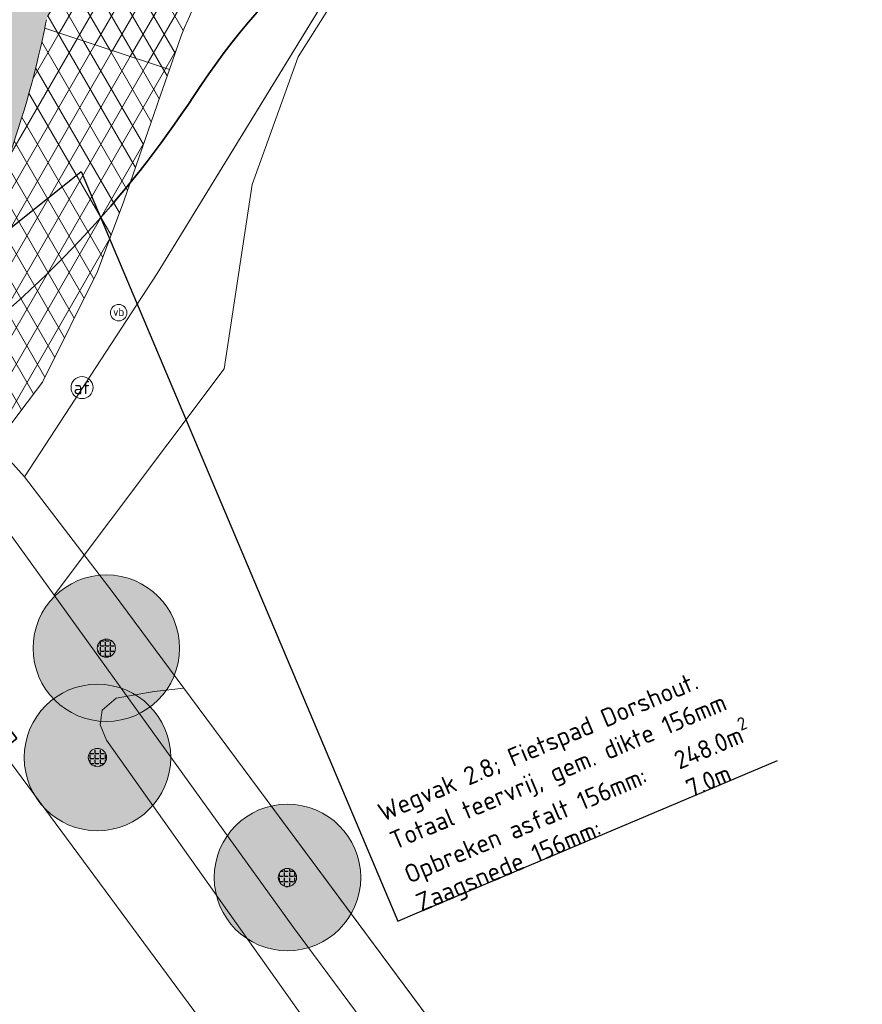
# Model space of a CAD drawing. Header units: millimetres. Extents: x 162876 to 168130, y 402614 to 405602.
# Tile 74 of 256: x 164812 to 164835, y 403542 to 403569. Entities that reach past the tile are written whole.
import ezdxf
from ezdxf import colors
from ezdxf.entities.mleader import LeaderData, LeaderLine
from ezdxf.enums import TextEntityAlignment as Align
from ezdxf.math import Vec2, Vec3

# ---------------------------------------------------------------- set-up
doc = ezdxf.new("R2010")
doc.units = ezdxf.units.MM
for name, color, linetype, lineweight in [('X-CA190022.004-UO-BGT_Ondergrond$0$GE_201_SHDHek_Lijn_GEM', 253, 'X-CA190022.004-UO-BGT_Ondergrond$0$Hekwerk', 9), ('X-CA190022.004-UO-BGT_Ondergrond$0$GE_261_OSHHek_Lijn_GEM', 253, 'X-CA190022.004-UO-BGT_Ondergrond$0$Hekwerk', 9), ('X-CA190022.004-UO-BGT_Ondergrond$0$GE_314_WGDRijbaanLokaleweg_Vlak_GEM', 253, 'Continuous', 9), ('X-CA190022.004-UO-BGT_Ondergrond$0$GE_316_WGDFietspad_Vlak_GEM', 253, 'Continuous', 9), ('X-CA190022.004-UO-BGT_Ondergrond$0$GE_367_OWGBerm_groenvoorziening_grasenk_GEM', 253, 'Continuous', 9), ('X-CA190022.004-UO-BGT_Ondergrond$0$GE_476_BTDGraslandagrarisch_Vlak_GEM', 253, 'Continuous', 9), ('X-CA190022.004-UO-BGT_Ondergrond$0$GE_523_WTDGreppel_drogesloot_Vlak_GEM', 253, 'Continuous', 9), ('X-CA190022.004-UO-BGT_Ondergrond$0$GE_814_BRDVerkeersbord_Punt_GEM', 7, 'Continuous', 25), ('X-CA190022.004-UO-GZM_Werkgrens$0$N-WE-KG-GRENS_SYSTEEMGRENS-G', 7, 'X-CA190022.004-UO-GZM_Werkgrens$0$KG-OG', 35), ('X-CA190022.004-UO-KAD_Percelen$0$B-WE-KG-GRENS_PERCEEL-GV', 150, 'Continuous', 9), ('X-CA190022.004-UO-OPB_Opbreek_v0.1$0$B-WE-VW-AFSLUITPAAL-S', 7, 'Continuous', 25), ('X-CA190022.004-UO-OPB_Opbreek_v0.1$0$V-WE-VH-VERHARDING_ASFALT-A-200', 252, 'Continuous', 18), ('X-CA190022.004-UO-OPB_Opbreek_v0.1$0$X-XX-AL-T25- LEADER ASFALT', 7, 'Continuous', 25)]:
    doc.layers.add(name, color=color, linetype=linetype, lineweight=lineweight)
doc.layers.add('X-CA190022.004-UO-DWM_Beplanting_v0.1$0$B-WE-GR-BOOM-S AFKOMSTIG UIT DTM_v0.4', color=252, linetype='Continuous')
doc.layers.add('X-CA190022.004-UO-OPB_Opbreek_v0.1$0$V-WE-GR-GRAS-V', color=7, linetype='Continuous', lineweight=18, true_color=0x67a552, transparency=0.5)
doc.layers.add('X-CA190022.004-UO-OPB_Opbreek_v0.1$0$V-WE-VH-VERHARDING_ASFALT-A-200 ROOD', color=1, linetype='Continuous', lineweight=18, transparency=0.5)
doc.styles.add('X-CA190022.004-UO-BGT_Ondergrond$0$NLCS-ISO', font='NLCS-ISO.ttf')
doc.styles.add('X-CA190022.004-UO-OPB_Opbreek_v0.1$0$NLCS-ISO', font='NLCS-ISO.ttf')
doc.styles.add('X-CA190022.004-UO-OPB_Opbreek_v0.1$0$NLCS-ISO-M200-T25', font='NLCS-ISO.ttf', dxfattribs={"height": 0.5})
doc.linetypes.add('X-CA190022.004-UO-BGT_Ondergrond$0$Hekwerk', pattern='A,5,-1.5,[2,dgnlstyle-Veghel.shx,S=0.007936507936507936,R=0,X=0,Y=0],-1.5', length=8)
doc.linetypes.add('X-CA190022.004-UO-GZM_Werkgrens$0$KG-OG', pattern='A,5.5,-1.5,[2,NLCS.SHX,S=0.5,R=0,X=0,Y=0],-1.5', length=8.5)
pattern_1 = [(59.99999999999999, (0, 0), (-0.4330127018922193, 0.2500000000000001), []), (120, (0, 0), (-0.4330127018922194, -0.2499999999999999), [])]

# ---------------------------------------------------------------- blocks, each defined once
blk = doc.blocks.new('X-CA190022.004-UO-OPB_Opbreek_v0.1$0$SVW-AFSLUITPAAL-SO')
at = {"lineweight": 18}
blk.add_circle((0, 0), 1.5, dxfattribs=at)
at = {"lineweight": 18, "style": 'X-CA190022.004-UO-OPB_Opbreek_v0.1$0$NLCS-ISO'}
blk.add_text('af', height=1.8, dxfattribs=at).set_placement((0, 0), align=Align.MIDDLE_CENTER)
blk = doc.blocks.new('X-CA190022.004-UO-BGT_Ondergrond$0$SIE-WEG_PAAL_VERKEERSBORD-SO')
at = {"linetype": 'ByBlock', "lineweight": 18}
blk.add_circle((0, 0), 1.5, dxfattribs=at)
at = {"linetype": 'ByBlock', "lineweight": 18, "style": 'X-CA190022.004-UO-BGT_Ondergrond$0$NLCS-ISO'}
blk.add_text('vb', height=1.5, dxfattribs=at).set_placement((0, 0.1317113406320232), align=Align.MIDDLE_CENTER)
blk = doc.blocks.new('X-CA190022.004-UO-BGT_Ondergrond$0$IMGEOVerkeersbord')
at = {"xscale": 5, "yscale": 5, "zscale": 5}
blk.add_blockref('X-CA190022.004-UO-BGT_Ondergrond$0$SIE-WEG_PAAL_VERKEERSBORD-SO', (0, 0), dxfattribs=at)
blk = doc.blocks.new('X-CA190022.004-UO-DWM_Beplanting_v0.1$0$SGR-BOOM_01-SO')
at = {"linetype": 'ByBlock', "lineweight": 18}
h = blk.add_hatch(color=0, dxfattribs=at)
h.dxf.hatch_style = 1
edge = h.paths.add_edge_path()
edge.add_arc((0, 0), 0.25, 0, 360)
at = {"color": 0, "linetype": 'ByBlock', "lineweight": 18}
for radius in [2, 0.25]:
    blk.add_circle((0, 0), radius, dxfattribs=at)
blk = doc.blocks.new('X-CA190022.004-UO-DWM_Beplanting_v0.1$0$IMGEOBoom')
at = {"transparency": 33554457}
h = blk.add_hatch(color=256, dxfattribs=at)
h.dxf.hatch_style = 1
edge = h.paths.add_edge_path()
edge.add_arc((0, 0), 100, 0, 360)
edge = h.paths.add_edge_path(flags=17)
edge.add_arc((0, 0), 12.5, 0, 360)
h = blk.add_hatch()
h.set_pattern_fill('ANGLE', color=256)
h.set_pattern_definition([(0, (0, 0), (0, 6.985), [5.08, -1.905]), (90, (0, 0), (-6.985, 4.277078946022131e-16), [5.08, -1.905])])
edge = h.paths.add_edge_path(flags=17)
edge.add_arc((0, 0), 12.5, 0, 360)
at = {"xscale": 50, "yscale": 50, "zscale": 50}
blk.add_blockref('X-CA190022.004-UO-DWM_Beplanting_v0.1$0$SGR-BOOM_01-SO', (0, 0), dxfattribs=at)

msp = doc.modelspace()

# ---------------------------------------------------------------- hatches: boundary and pattern name
at = {"layer": 'X-CA190022.004-UO-OPB_Opbreek_v0.1$0$V-WE-GR-GRAS-V'}
h = msp.add_hatch(color=256, dxfattribs=at)
h.dxf.hatch_style = 1
edge = h.paths.add_edge_path()
edge.add_line((165185.0802885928, 403753.919015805), (165184.9358469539, 403754.335098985))
edge.add_line((165184.9358469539, 403754.335098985), (165182.4242570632, 403753.7117531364))
edge.add_arc((165184.83305572, 403744.0062030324), 10.00000068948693, 103.9384755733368, 104.389961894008)
edge.add_line((165182.3478536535, 403753.6924708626), (165176.1634736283, 403750.9195116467))
edge.add_line((165176.1634736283, 403750.9195116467), (165163.371198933, 403744.7270959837))
edge.add_line((165163.371198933, 403744.7270959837), (165132.0621676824, 403729.7524126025))
edge.add_line((165132.0621676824, 403729.7524126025), (165051.8105520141, 403691.1326350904))
edge.add_line((165051.8105520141, 403691.1326350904), (164928.067560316, 403631.5836390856))
edge.add_line((164928.067560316, 403631.5836390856), (164889.0778979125, 403612.8208391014))
edge.add_line((164889.0778979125, 403612.8208391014), (164824.4758502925, 403581.5370472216))
edge.add_line((164824.4758502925, 403581.5370472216), (164821.6934440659, 403580.1894008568))
edge.add_arc((164833.3995884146, 403554.5033978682), 28.22772688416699, 114.5006619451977, 114.9023726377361)
edge.add_line((164821.513644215, 403580.1066963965), (164818.198, 403577.726))
edge.add_line((164818.198, 403577.726), (164815.446, 403575.376))
edge.add_line((164815.446, 403575.376), (164813.1797279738, 403574.2017110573))
edge.add_arc((164833.5750510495, 403554.2979663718), 28.49786405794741, 135.6988739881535, 141.3908883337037)
edge.add_line((164811.3062145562, 403572.0807439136), (164810.6738774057, 403569.0759115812))
edge.add_arc((164785.2018896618, 403574.4362386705), 26.02989178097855, 331.0608713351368, 348.1160734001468, ccw=False)
edge.add_line((164807.9815402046, 403561.840890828), (164805.4631513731, 403559.8819045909))
edge.add_line((164805.4631513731, 403559.8819045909), (164804.0464364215, 403558.8791263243))
edge.add_line((164804.0464364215, 403558.8791263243), (164804.732, 403557.966))
edge.add_line((164804.732, 403557.966), (164806.021, 403557.782))
edge.add_line((164806.021, 403557.782), (164809.528, 403560.51))
edge.add_arc((164776.9784585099, 403579.0174162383), 37.4432518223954, 330.3777764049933, 331.2628578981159)
edge.add_arc((164785.1916638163, 403574.4391008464), 28.04048786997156, 331.3968636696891, 348.1145441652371)
edge.add_line((164812.631, 403568.664), (164812.655, 403568.782))
edge.add_line((164812.655, 403568.782), (164812.679, 403568.899))
edge.add_arc((164828.7575959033, 403563.4019086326), 16.99232943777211, 138.510654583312, 161.1250179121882, ccw=False)
edge.add_line((164816.029, 403574.659), (164818.92, 403577.18))
edge.add_line((164818.92, 403577.18), (164889.73, 403611.47))
edge.add_line((164889.73, 403611.47), (164928.718, 403630.232))
edge.add_line((164928.718, 403630.232), (165052.461, 403689.781))
edge.add_line((165052.461, 403689.781), (165132.711, 403728.4))
edge.add_line((165132.711, 403728.4), (165183.831, 403752.85))
edge.add_line((165183.831, 403752.85), (165184.537, 403753.109))
edge.add_line((165184.537, 403753.109), (165184.335, 403753.662))
edge.add_line((165184.335, 403753.662), (165185.0802885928, 403753.919015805))
at = {"layer": 'X-CA190022.004-UO-OPB_Opbreek_v0.1$0$V-WE-VH-VERHARDING_ASFALT-A-200'}
h = msp.add_hatch(dxfattribs=at)
h.set_pattern_fill('AVH-ASFALT', color=256, scale=0.5, pattern_type=2)
h.set_pattern_definition(pattern_1)
edge = h.paths.add_edge_path()
edge.add_line((164823.8109751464, 403575.8132366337), (164822.3430904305, 403578.837643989))
edge.add_line((164822.3430904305, 403578.837643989), (164818.92, 403577.18))
edge.add_line((164818.92, 403577.18), (164816.029, 403574.659))
edge.add_arc((164828.7575959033, 403563.4019086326), 16.99232943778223, 138.510654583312, 161.1250179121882)
edge.add_line((164812.679, 403568.899), (164812.655, 403568.782))
edge.add_line((164812.655, 403568.782), (164812.631, 403568.664))
edge.add_line((164812.631, 403568.664), (164816.034, 403567.544))
edge.add_line((164816.034, 403567.544), (164816.352, 403568.462))
edge.add_arc((164830.2942390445, 403562.7289012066), 15.07496107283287, 142.9106646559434, 157.6473590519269, ccw=False)
edge.add_arc((164829.2238126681, 403562.3431091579), 14.48514344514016, 116.37884174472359, 139.1372691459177, ccw=False)
edge.add_line((164822.788, 403575.32), (164823.8109751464, 403575.8132366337))
at = {"layer": 'X-CA190022.004-UO-OPB_Opbreek_v0.1$0$V-WE-VH-VERHARDING_ASFALT-A-200 ROOD'}
h = msp.add_hatch(dxfattribs=at)
h.set_pattern_fill('AVH-ASFALT', color=256, scale=0.5, pattern_type=2)
h.set_pattern_definition(pattern_1)
edge = h.paths.add_edge_path()
edge.add_arc((164785.1916638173, 403574.4391008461), 28.04048786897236, 331.3968636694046, 348.1145441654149, ccw=False)
edge.add_line((164809.81, 403561.015), (164809.528, 403560.51))
edge.add_line((164809.528, 403560.51), (164806.021, 403557.782))
edge.add_line((164806.021, 403557.782), (164804.732, 403557.966))
edge.add_line((164804.732, 403557.966), (164808.24, 403553.281))
edge.add_line((164808.24, 403553.281), (164808.297, 403554.21))
edge.add_line((164808.297, 403554.21), (164810.26, 403555.972))
edge.add_line((164810.26, 403555.972), (164811.274, 403557.307))
edge.add_line((164811.274, 403557.307), (164812.5630952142, 403559.004181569))
edge.add_line((164812.5630952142, 403559.004181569), (164814.07, 403562.025))
edge.add_line((164814.07, 403562.025), (164814.7847929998, 403563.9397306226))
edge.add_line((164814.7847929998, 403563.9397306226), (164816.034, 403567.544))
edge.add_line((164816.034, 403567.544), (164812.631, 403568.6639999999))

# ---------------------------------------------------------------- block references
at = {"layer": 'X-CA190022.004-UO-OPB_Opbreek_v0.1$0$B-WE-VW-AFSLUITPAAL-S', "xscale": 0.2, "yscale": 0.2, "zscale": 0.2}
msp.add_blockref('X-CA190022.004-UO-OPB_Opbreek_v0.1$0$SVW-AFSLUITPAAL-SO', (164813.648, 403558.859), dxfattribs=at)

# ---------------------------------------------------------------- next in the draw order: leaders
at = {"layer": 'X-CA190022.004-UO-OPB_Opbreek_v0.1$0$X-XX-AL-T25- LEADER ASFALT'}
ml = msp.add_multileader_mtext('Standard', dxfattribs=at)
ml.set_content('\\A1;Wegvak 2.8; Fietspad Dorshout.\\PTotaal teervrij, gem. dikte 156mm\\POpbreken asfalt 156mm:  ^I248.0m{\\H0.7x;\\S2^ ;\\H1.42857x;\\PZaagsnede 156mm:^I^I7.0m }', color=256, style='X-CA190022.004-UO-OPB_Opbreek_v0.1$0$NLCS-ISO-M200-T25')
ml.set_leader_properties(color=256, linetype='ByLayer', lineweight=-1)
ml.build(insert=Vec2(0, 0))
ml.multileader.update_dxf_attribs({"text_left_attachment_type": 5, "text_right_attachment_type": 5, "dogleg_length": 0.5, "arrow_head_size": 0.5})
ctx = ml.context
ctx.base_point, ctx.char_height, ctx.arrow_head_size, ctx.landing_gap_size, ctx.plane_origin, ctx.plane_x_axis, ctx.plane_y_axis = Vec3(164822.7302426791, 403544.4935441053), 0.5, 0.5, 0.18, Vec3(164743.62101104, 403564.0222821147), Vec3(0.9211174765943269, 0.3892847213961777), Vec3(-0.3892847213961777, 0.9211174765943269)
ctx.left_attachment, ctx.right_attachment = 5, 5
notes = []
notes.append((ctx, [(0, (1, 1, 0), (164822.2696839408, 403544.2989017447), (0.9211174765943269, 0.3892847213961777), 0.4999999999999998, [(1, [(164791.536346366, 403547.1654795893), (164813.6273494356, 403564.7551903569)], 0, [])])]))
ctx.mtext.insert, ctx.mtext.text_direction, ctx.mtext.rotation, ctx.mtext.width, ctx.mtext.flow_direction = Vec3(164821.6697972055, 403547.4651348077), Vec3(0.9211174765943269, 0.3892847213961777), 0.3998549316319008, 10.46490094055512, 5
ctx.mtext.has_bg_fill, ctx.mtext.bg_color, ctx.mtext.bg_scale_factor, ctx.mtext.bg_transparency, ctx.mtext.use_window_bg_color = 1, -1027028792, 1.5, 0, 1
for ctx, leaders in notes:
    for number, flags, end, landing, length, lines in leaders:
        leader = LeaderData()
        leader.index, (leader.has_last_leader_line, leader.has_dogleg_vector, leader.attachment_direction) = number, flags
        leader.last_leader_point, leader.dogleg_vector, leader.dogleg_length = Vec3(end), Vec3(landing), length
        for number, points, colour, breaks in lines:
            line = LeaderLine()
            line.index, line.vertices, line.color, line.breaks = number, Vec3.list(points), colors.encode_raw_color(colour), breaks
            leader.lines.append(line)
        ctx.leaders.append(leader)

# ---------------------------------------------------------------- next in the draw order: linework, layer by layer
at = {"layer": 'X-CA190022.004-UO-BGT_Ondergrond$0$GE_201_SHDHek_Lijn_GEM'}
for p, q in [((164814.494, 403553.261), (164812.075, 403556.422)), ((164816.43, 403550.653), (164814.494, 403553.261)), ((164824.925, 403539.208), (164816.43, 403550.653))]:
    msp.add_line(p, q, dxfattribs=at)
at = {"layer": 'X-CA190022.004-UO-BGT_Ondergrond$0$GE_314_WGDRijbaanLokaleweg_Vlak_GEM', "flags": 128}
msp.add_lwpolyline([(164834.55, 403510.4100000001), (164808.003, 403546.836), (164807.381, 403547.69), (164810.555, 403550.158), (164811.257, 403549.212), (164839.612, 403510.857)], dxfattribs=at)
at = {"layer": 'X-CA190022.004-UO-BGT_Ondergrond$0$GE_367_OWGBerm_groenvoorziening_grasenk_GEM', "flags": 128}
for points in [[(164839.612, 403510.857), (164811.257, 403549.212), (164810.555, 403550.158), (164809.934, 403550.997), (164808.24, 403553.281), (164808.297, 403554.21), (164810.26, 403555.972), (164811.274, 403557.307), (164812.075, 403556.422), (164814.494, 403553.261), (164816.43, 403550.653), (164815.615, 403550.561)], [(164815.615, 403550.561), (164814.577, 403550.382), (164814.194, 403550.055), (164814.139, 403549.6550000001), (164814.32, 403549.236), (164822.388, 403537.8560000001), (164830.712, 403526.694), (164835.681, 403519.727), (164836.281, 403519.489), (164837.046, 403519.832), (164837.429, 403520.159), (164837.65, 403521.141), (164837.744, 403521.908), (164839.557, 403519.494), (164838.889, 403519.401), (164838.027, 403518.9920000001), (164837.297, 403518.5030000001), (164837.242, 403518.103), (164837.422, 403517.683), (164842.663, 403510.5520000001)]]:
    msp.add_lwpolyline(points, dxfattribs=at)
at = {"layer": 'X-CA190022.004-UO-BGT_Ondergrond$0$GE_523_WTDGreppel_drogesloot_Vlak_GEM', "flags": 128}
msp.add_lwpolyline([(164816.43, 403550.653), (164824.925, 403539.208), (164835.006, 403525.555), (164837.744, 403521.908), (164837.65, 403521.141), (164837.429, 403520.159), (164837.046, 403519.832), (164836.281, 403519.489), (164835.681, 403519.727), (164830.712, 403526.694), (164822.388, 403537.8560000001), (164814.32, 403549.236), (164814.139, 403549.6550000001), (164814.194, 403550.055), (164814.577, 403550.382), (164815.615, 403550.561), (164816.43, 403550.653)], dxfattribs=at)

# ---------------------------------------------------------------- next in the draw order: block references
at = {"layer": 'X-CA190022.004-UO-DWM_Beplanting_v0.1$0$B-WE-GR-BOOM-S AFKOMSTIG UIT DTM_v0.4', "linetype": 'ByBlock', "lineweight": -2, "xscale": 0.02, "yscale": 0.02, "zscale": 0.02}
for p in [(164814.312, 403551.748, 9.483), (164814.069, 403548.764, 9.538), (164819.256, 403545.489, 8.461)]:
    msp.add_blockref('X-CA190022.004-UO-DWM_Beplanting_v0.1$0$IMGEOBoom', p, dxfattribs=at)

# ---------------------------------------------------------------- next in the draw order: leaders
at = {"layer": 'X-CA190022.004-UO-OPB_Opbreek_v0.1$0$X-XX-AL-T25- LEADER ASFALT'}
ml = msp.add_multileader_mtext('Standard', dxfattribs=at)
ml.set_content('\\A1;Wegvak 2.9; Kruising Dorshout\\PTotaal teervrij, gem. dikte 158mm\\POpbreken asfalt 158mm:  ^I^I85.0m{\\H0.7x;\\S2^ ;}\\PFrezen deklaag (freestrap):  ^I8.0m{\\H0.7x;\\S2^ ;\\H1.42857x;\\PFrezen tussenlaag }(freestrap): ^I4.0m{\\H0.7x;\\S2^ ;\\H1.42857x;\\PZaagsnede 158mm:  ^I^I8.0m }', color=256, style='X-CA190022.004-UO-OPB_Opbreek_v0.1$0$NLCS-ISO-M200-T25')
ml.set_leader_properties(color=256, linetype='ByLayer', lineweight=-1)
ml.build(insert=Vec2(0, 0))
ml.multileader.update_dxf_attribs({"text_left_attachment_type": 5, "text_right_attachment_type": 5, "dogleg_length": 0.5, "arrow_head_size": 0.5})
ctx = ml.context
ctx.base_point, ctx.char_height, ctx.arrow_head_size, ctx.landing_gap_size, ctx.plane_origin, ctx.plane_x_axis, ctx.plane_y_axis = Vec3(164812.2368694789, 403578.5031553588), 0.5, 0.5, 0.18, Vec3(164723.1127229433, 403589.3765476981), Vec3(0.9211174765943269, 0.3892847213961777), Vec3(-0.3892847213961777, 0.9211174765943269)
ctx.left_attachment, ctx.right_attachment = 5, 5
notes = []
notes.append((ctx, [(0, (1, 1, 0), (164811.7763107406, 403578.3085129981), (0.921117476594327, 0.3892847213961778), 0.4999999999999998, [(1, [(164800.7652454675, 403560.1442834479)], 0, [])])]))
ctx.mtext.insert, ctx.mtext.text_direction, ctx.mtext.rotation, ctx.mtext.width, ctx.mtext.flow_direction = Vec3(164810.4886876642, 403583.1020536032), Vec3(0.9211174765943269, 0.3892847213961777), 0.3998549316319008, 14.95834468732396, 5
ctx.mtext.has_bg_fill, ctx.mtext.bg_color, ctx.mtext.bg_scale_factor, ctx.mtext.bg_transparency, ctx.mtext.use_window_bg_color = 1, -1027028792, 1.5, 0, 1
for ctx, leaders in notes:
    for number, flags, end, landing, length, lines in leaders:
        leader = LeaderData()
        leader.index, (leader.has_last_leader_line, leader.has_dogleg_vector, leader.attachment_direction) = number, flags
        leader.last_leader_point, leader.dogleg_vector, leader.dogleg_length = Vec3(end), Vec3(landing), length
        for number, points, colour, breaks in lines:
            line = LeaderLine()
            line.index, line.vertices, line.color, line.breaks = number, Vec3.list(points), colors.encode_raw_color(colour), breaks
            leader.lines.append(line)
        ctx.leaders.append(leader)

# ---------------------------------------------------------------- next in the draw order: linework, layer by layer
at = {"layer": 'X-CA190022.004-UO-BGT_Ondergrond$0$GE_261_OSHHek_Lijn_GEM'}
for p, q in [((164815.7, 403561.975), (164822.431, 403572.962)), ((164812.075, 403556.422), (164815.7, 403561.975))]:
    msp.add_line(p, q, dxfattribs=at)
at = {"layer": 'X-CA190022.004-UO-BGT_Ondergrond$0$GE_316_WGDFietspad_Vlak_GEM', "flags": 128}
for points in [[(164816.352, 403568.462), (164816.034, 403567.544), (164812.631, 403568.664), (164812.655, 403568.782), (164812.679, 403568.899)], [(164812.631, 403568.664), (164816.034, 403567.544), (164815.79, 403566.8400000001)], [(164815.79, 403566.8400000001), (164814.789, 403563.951), (164814.07, 403562.025), (164812.565, 403559.008), (164811.274, 403557.307), (164810.26, 403555.972), (164808.297, 403554.21), (164808.24, 403553.281), (164807.802, 403553.866), (164805.297, 403557.211), (164804.732, 403557.966), (164806.021, 403557.782), (164809.528, 403560.51)]]:
    msp.add_lwpolyline(points, dxfattribs=at)
at = {"layer": 'X-CA190022.004-UO-BGT_Ondergrond$0$GE_316_WGDFietspad_Vlak_GEM'}
for centre, radius, start, end in [((164830.2942390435, 403562.7289012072), 15.07496107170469, 142.9106646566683, 157.6473590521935), ((164785.1916638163, 403574.4391008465), 28.04048786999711, 331.3968636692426, 348.1145441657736)]:
    msp.add_arc(centre, radius, start, end, dxfattribs=at)
at = {"layer": 'X-CA190022.004-UO-BGT_Ondergrond$0$GE_367_OWGBerm_groenvoorziening_grasenk_GEM', "flags": 128}
for points in [[(164894.042, 403607.5900000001), (164853.84, 403588.034), (164832.047, 403577.565), (164822.431, 403572.962), (164815.7, 403561.975), (164812.075, 403556.422), (164811.274, 403557.307), (164812.565, 403559.008), (164814.07, 403562.025), (164814.789, 403563.951), (164815.79, 403566.8400000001), (164816.034, 403567.544), (164816.352, 403568.462)], [(164812.679, 403568.899), (164812.655, 403568.782), (164812.631, 403568.664)]]:
    msp.add_lwpolyline(points, dxfattribs=at)
at = {"layer": 'X-CA190022.004-UO-BGT_Ondergrond$0$GE_367_OWGBerm_groenvoorziening_grasenk_GEM', "extrusion": (0, 0, -1)}
for centre, radius, start, end in [((-164830.2942390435, 403562.7289012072), 15.0749610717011, 22.35264094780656, 37.08933534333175), ((-164785.1916638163, 403574.4391008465), 28.04048787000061, 191.8854558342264, 208.6031363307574)]:
    msp.add_arc(centre, radius, start, end, dxfattribs=at)
at = {"layer": 'X-CA190022.004-UO-BGT_Ondergrond$0$GE_476_BTDGraslandagrarisch_Vlak_GEM', "flags": 128}
msp.add_lwpolyline([(164857.876, 403501.339), (164854.889, 403503.211), (164850.127, 403506.624), (164844.213, 403513.292), (164839.557, 403519.494), (164837.744, 403521.908), (164835.006, 403525.555), (164824.925, 403539.208), (164816.43, 403550.653), (164814.494, 403553.261), (164812.075, 403556.422), (164815.7, 403561.975), (164822.431, 403572.962)], dxfattribs=at)
at = {"layer": 'X-CA190022.004-UO-GZM_Werkgrens$0$N-WE-KG-GRENS_SYSTEEMGRENS-G', "ltscale": 0.2, "flags": 128}
msp.add_lwpolyline([(164202.4471839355, 403276.2612616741, -0.007014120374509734), (164204.6842424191, 403278.1944806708), (164207.7316017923, 403280.6309342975), (164216.350955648, 403287.4712219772), (164219.0035534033, 403289.434108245), (164219.3746627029, 403289.7286192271), (164237.1836765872, 403303.1852059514), (164244.5865004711, 403308.605291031), (164248.7299054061, 403311.6378046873), (164253.9774847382, 403315.3666892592), (164261.1754745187, 403320.480446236), (164269.6822113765, 403326.3244647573), (164277.4779943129, 403331.5382684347), (164300.138869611, 403346.1530355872), (164322.9639978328, 403359.9259594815), (164334.0727303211, 403366.2923093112), (164351.6652632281, 403375.7974689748), (164373.7421382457, 403387.5498352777), (164399.9497431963, 403400.4638723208), (164429.2801321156, 403414.7433017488), (164430.1235736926, 403415.1409833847), (164430.9478262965, 403415.506283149), (164431.7770699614, 403415.8458020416), (164432.615246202, 403416.1613381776), (164433.4616619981, 403416.4526584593), (164434.3156183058, 403416.7195497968), (164435.1764106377, 403416.9618192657), (164436.0433296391, 403417.1792942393), (164436.3055164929, 403417.2587681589, -0.09982065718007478), (164451.9815185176, 403417.1790174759, 0.1310872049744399), (164471.5299883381, 403420.9480569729), (164482.532673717, 403426.2434413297), (164490.6930660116, 403418.7998493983), (164492.5861501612, 403419.7065134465), (164495.4035730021, 403416.5299918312, -0.01010042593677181), (164498.0738503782, 403413.5363083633), (164499.3853029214, 403412.0048366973), (164502.2759065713, 403408.6525450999), (164509.274412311, 403412.9480533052), (164511.7682141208, 403416.4610208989), (164509.1861236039, 403420.2014103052, -0.1750361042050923), (164509.3210798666, 403422.1351258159, -0.1801291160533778), (164510.5166693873, 403423.4312866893), (164518.8245311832, 403427.3151248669), (164545.0302416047, 403439.9269191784), (164571.6953268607, 403452.7535489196), (164577.9552917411, 403456.0641072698), (164591.4716804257, 403464.141949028), (164595.4462846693, 403466.1591353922), (164599.4311747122, 403468.181541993), (164600.8539115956, 403468.8630628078), (164605.9399590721, 403471.2415379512), (164622.0164705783, 403477.7583811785), (164627.272938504, 403479.8886915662), (164631.9472826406, 403481.9048786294), (164633.2674407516, 403482.5385622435, 0.08477773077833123), (164642.6089981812, 403485.3796505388), (164759.3320802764, 403541.3864717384), (164770.9742443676, 403544.8150730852), (164773.2724307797, 403545.3968587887), (164787.8865800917, 403542.289629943), (164789.8994408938, 403542.3802139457), (164793.2522167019, 403543.0482871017), (164800.2402211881, 403546.8141014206), (164803.6710322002, 403549.3659814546), (164804.7740494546, 403550.3596960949), (164806.982937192, 403547.3873851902), (164807.9070396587, 403546.1989325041), (164811.8704722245, 403549.2807697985), (164810.9532731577, 403550.4603442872), (164809.5116547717, 403552.4057701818), (164808.342669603, 403553.5746866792), (164810.0239640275, 403555.0893745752), (164807.82693957, 403558.0124714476), (164809.8344029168, 403559.5158162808, 0.08719858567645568), (164816.7069141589, 403566.8332066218, -0.1361886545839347), (164825.1509550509, 403574.2389801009), (164897.951587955, 403609.3404576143), (164931.0926747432, 403625.3204994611), (165054.7836542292, 403684.9604895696), (165123.1554235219, 403717.9264497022), (165148.5663854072, 403730.0329638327), (165175.6541256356, 403740.4784873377), (165188.1464371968, 403744.8235939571), (165187.6324323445, 403748.0918636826), (165185.2580450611, 403754.9315992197), (165180.037890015, 403753.6894865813, 0.02784581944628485), (165177.0513383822, 403752.4655620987), (165119.6977294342, 403725.1406508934), (165051.3091062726, 403692.1665645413), (164927.6180512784, 403632.5265380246), (164894.4771003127, 403616.5465616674), (164821.6764674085, 403581.445084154, 0.1361886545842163), (164810.015649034, 403571.2180636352, -0.08719858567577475), (164805.0390029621, 403565.919263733), (164803.0203514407, 403564.4075403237), (164799.415410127, 403569.2038422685), (164798.6149812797, 403568.6044188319), (164797.8152444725, 403568.0055136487), (164797.2158194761, 403568.8059445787), (164793.3705278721, 403565.9262908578), (164793.9699528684, 403565.1258599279), (164792.3761302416, 403563.932281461), (164795.8845084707, 403559.0636660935, -0.2015476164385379), (164780.0971775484, 403554.0570161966, 0.07565561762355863), (164771.1691888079, 403553.9823458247, -0.009754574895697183), (164764.0749090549, 403552.5358596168), (164754.2863395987, 403547.7986438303), (164747.4743492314, 403544.6063578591), (164708.340445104, 403525.5831572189), (164686.2179063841, 403515.3649846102), (164675.1479613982, 403509.8647663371), (164663.5244613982, 403504.2582663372), (164644.326586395, 403495.0707073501), (164639.4929121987, 403492.7230557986), (164638.2008723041, 403492.1265410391, -0.2018182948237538), (164621.8461223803, 403491.8003317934, 0.2094978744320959), (164598.5804137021, 403490.9733350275), (164556.1572466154, 403470.5661522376), (164536.2994594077, 403461.0079530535), (164516.3183906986, 403451.407959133), (164508.2317351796, 403447.5121291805), (164500.1867564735, 403443.6421835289), (164497.2033634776, 403443.0084814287), (164495.0902549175, 403442.27400261, 0.1307944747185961), (164492.913084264, 403444.8114515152), (164488.4347408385, 403447.8854838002), (164494.8986629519, 403449.8350294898), (164490.3149407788, 403452.2328764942), (164484.4843242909, 403450.5971355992, -0.07642678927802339), (164479.7480917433, 403454.7225616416), (164478.7991556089, 403455.8572518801), (164474.9179570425, 403452.9617439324), (164457.3434499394, 403473.5656706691), (164451.2568614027, 403468.374000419), (164465.5190818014, 403451.6533184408, -0.484296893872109), (164464.8169442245, 403448.1132255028), (164461.4164168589, 403446.3937776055), (164463.8934237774, 403441.7698684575), (164464.9162194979, 403439.6136052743), (164433.0167582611, 403424.6830765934, 0.0516595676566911), (164425.3001219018, 403421.7033575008), (164396.430770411, 403407.6483830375), (164370.0935852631, 403394.670494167), (164347.8842103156, 403382.8475930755), (164330.1818090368, 403373.2830720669), (164318.9080065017, 403366.8221215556), (164295.9033911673, 403352.9408932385), (164273.0860170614, 403338.2251946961), (164265.1933658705, 403332.9466057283), (164256.5935764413, 403327.0386612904), (164249.3435457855, 403321.8879322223), (164244.0502837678, 403318.1265859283), (164239.8604985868, 403315.0601269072), (164232.4089702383, 403309.6043821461), (164214.4760118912, 403296.0541423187), (164201.2887743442, 403285.5887988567, 0.01213108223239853), (164197.4136132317, 403282.3572203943)], format="xyb", close=True, dxfattribs=at)
at = {"layer": 'X-CA190022.004-UO-KAD_Percelen$0$B-WE-KG-GRENS_PERCEEL-GV', "flags": 128}
for points in [[(164812.884, 403553.196), (164817.529, 403559.372), (164818.291, 403564.405), (164819.546, 403567.881), (164822.987, 403573.331), (164900.08, 403610.457), (164894.973, 403617.537), (164799.538, 403571.715)], [(164819.546, 403567.881), (164818.291, 403564.405), (164817.529, 403559.372), (164812.884, 403553.196), (164819.424, 403544.122), (164847.738, 403505.918), (164850.36, 403503.946), (164853.636, 403502.187), (164880.122, 403492.516), (164891.81, 403488.06), (164921.88, 403477.54), (164929.892, 403473.773), (164913.679, 403519.457), (164902.78, 403561.659), (164930.713, 403568.012), (164926.596, 403575.181), (164900.08, 403610.457), (164822.987, 403573.331)]]:
    msp.add_lwpolyline(points, close=True, dxfattribs=at)
msp.add_lwpolyline([(165012.464, 403506.542), (164999.089, 403501.233), (164995.489, 403499.804), (164929.892, 403473.773), (164921.88, 403477.54), (164891.81, 403488.06), (164880.122, 403492.516), (164853.636, 403502.187), (164850.36, 403503.946), (164847.738, 403505.918), (164819.424, 403544.122), (164812.884, 403553.196), (164799.538, 403571.715), (164789.551, 403566.923), (164790.783, 403565.26), (164802.649, 403548.73), (164808.436, 403540.853), (164833.316, 403507.004), (164848.867, 403493.07), (164858.048, 403489.835), (164865.033, 403489.542), (164912.727, 403472.756), (164924.085, 403466.159)], dxfattribs=at)

# ---------------------------------------------------------------- next in the draw order: block references
at = {"layer": 'X-CA190022.004-UO-BGT_Ondergrond$0$GE_814_BRDVerkeersbord_Punt_GEM', "xscale": 0.03, "yscale": 0.03, "zscale": 0.02}
msp.add_blockref('X-CA190022.004-UO-BGT_Ondergrond$0$IMGEOVerkeersbord', (164814.649, 403560.902), dxfattribs=at)

doc.saveas('drawing.dxf')
